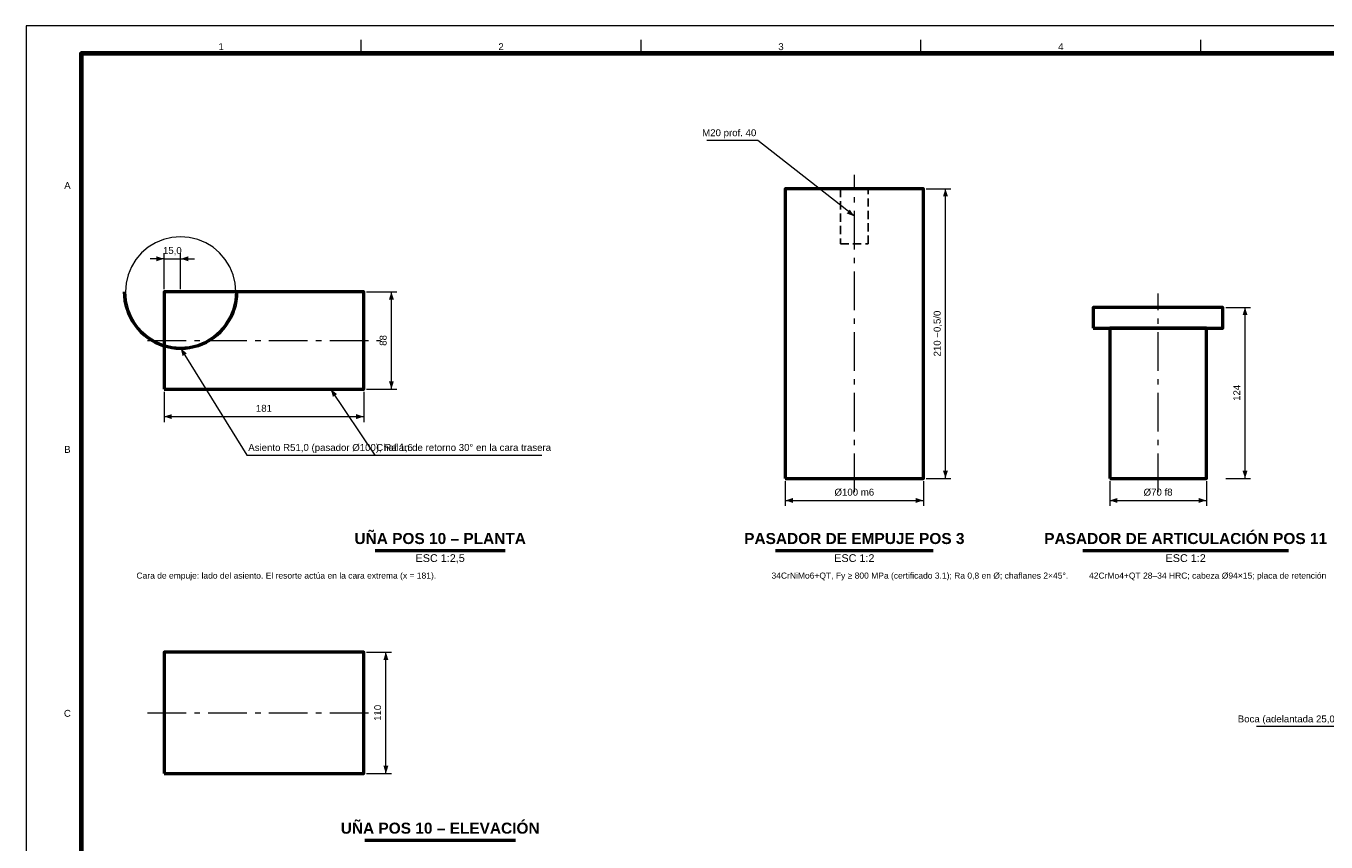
# Model space of a CAD drawing. Header units: millimetres. Extents: x 0 to 841, y 0 to 594.
# Tile 2 of 4: x 0 to 471, y 298 to 594. Entities that reach past the tile are written whole.
import ezdxf
from ezdxf.enums import TextEntityAlignment as Align

# ---------------------------------------------------------------- set-up
doc = ezdxf.new("R2010")
doc.units = ezdxf.units.MM
for name, pattern in [('EJE', [22, 14, -3, 2, -3]), ('FANTASMA', [26, 14, -3, 2, -2, 2, -3]), ('OCULTO', [4.5, 3, -1.5])]:
    doc.linetypes.add(name, pattern=pattern)
for name, color, linetype, lineweight in [('COTA', 7, 'CONTINUOUS', 18), ('EJE', 7, 'EJE', 18), ('FANT', 7, 'FANTASMA', 18), ('FINA', 7, 'CONTINUOUS', 18), ('MARCO', 7, 'CONTINUOUS', 70), ('OCU', 7, 'OCULTO', 25), ('TXT', 7, 'CONTINUOUS', 25), ('VIS', 7, 'CONTINUOUS', 50)]:
    doc.layers.add(name, color=color, linetype=linetype, lineweight=lineweight)
doc.styles.add('STD', font='LiberationSans-Regular.ttf')
doc.styles.add('STDB', font='LiberationSans-Bold.ttf')

msp = doc.modelspace()

# ---------------------------------------------------------------- linework, layer by layer
at = {"layer": 'COTA'}
for p, q in [((265, 552.5), (246.6, 552.5)), ((300, 525), (265, 552.5)), ((326, 535), (335, 535)), ((333, 430), (333, 535)), ((50, 509.6), (45, 509.6)), ((50, 498.6), (50, 511.6)), ((50, 509.6), (56, 509.6)), ((56, 498.6), (56, 511.6)), ((56, 509.6), (61, 509.6)), ((123.34, 497.6), (134.34, 497.6)), ((132.34, 462.4), (132.34, 497.6)), ((434.5, 492), (443.5, 492)), ((441.5, 430), (441.5, 492)), ((56, 477.2), (80, 438.4)), ((110.34, 462.4), (126.34, 438.4)), ((123.34, 462.4), (134.34, 462.4)), ((50, 461.4), (50, 450.4)), ((122.34, 461.4), (122.34, 450.4)), ((50, 452.4), (122.34, 452.4)), ((80, 438.4), (133.2, 438.4)), ((126.34, 438.4), (186.79, 438.4)), ((275, 429), (275, 420)), ((325, 429), (325, 420)), ((326, 430), (335, 430)), ((392.5, 429), (392.5, 420)), ((427.5, 429), (427.5, 420)), ((434.5, 430), (443.5, 430)), ((275, 422), (325, 422)), ((392.5, 422), (427.5, 422)), ((123.34, 367), (132.34, 367)), ((130.34, 323), (130.34, 367)), ((507.5, 340), (445.6, 340)), ((123.34, 323), (132.34, 323))]:
    msp.add_line(p, q, dxfattribs=at)
for points in [[(333, 535), (332.1, 532.2), (333.9, 532.2)], [(300, 525), (298.35, 527.44), (297.24, 526.02)], [(50, 509.6), (47.2, 510.5), (47.2, 508.7)], [(56, 509.6), (58.8, 508.7), (58.8, 510.5)], [(132.34, 497.6), (131.44, 494.8), (133.24, 494.8)], [(441.5, 492), (440.6, 489.2), (442.4, 489.2)], [(56, 477.2), (56.71, 474.35), (58.24, 475.29)], [(110.34, 462.4), (111.14, 459.57), (112.64, 460.57)], [(132.34, 462.4), (133.24, 465.2), (131.44, 465.2)], [(50, 452.4), (52.8, 451.5), (52.8, 453.3)], [(122.34, 452.4), (119.54, 453.3), (119.54, 451.5)], [(333, 430), (333.9, 432.8), (332.1, 432.8)], [(441.5, 430), (442.4, 432.8), (440.6, 432.8)], [(275, 422), (277.8, 421.1), (277.8, 422.9)], [(325, 422), (322.2, 422.9), (322.2, 421.1)], [(392.5, 422), (395.3, 421.1), (395.3, 422.9)], [(427.5, 422), (424.7, 422.9), (424.7, 421.1)], [(130.34, 367), (129.44, 364.2), (131.24, 364.2)], [(130.34, 323), (131.24, 325.8), (129.44, 325.8)]]:
    msp.add_solid(points, dxfattribs=at)
at = {"layer": 'EJE'}
for p, q in [((300, 425), (300, 540)), ((410, 425), (410, 497)), ((44, 480), (128.34, 480)), ((44, 345), (128.34, 345))]:
    msp.add_line(p, q, dxfattribs=at)
at = {"layer": 'FANT'}
msp.add_lwpolyline([(76, 497.6), (75.75, 500.73), (75.02, 503.78), (73.82, 506.68), (72.18, 509.36), (70.14, 511.74), (67.76, 513.78), (65.08, 515.42), (62.18, 516.62), (59.13, 517.35), (56, 517.6), (52.87, 517.35), (49.82, 516.62), (46.92, 515.42), (44.24, 513.78), (41.86, 511.74), (39.82, 509.36), (38.18, 506.68), (36.98, 503.78), (36.25, 500.73), (36, 497.6), (36.25, 494.47), (36.98, 491.42), (38.18, 488.52), (39.82, 485.84), (41.86, 483.46), (44.24, 481.42), (46.92, 479.78), (49.82, 478.58), (52.87, 477.85), (56, 477.6), (59.13, 477.85), (62.18, 478.58), (65.08, 479.78), (67.76, 481.42), (70.14, 483.46), (72.18, 485.84), (73.82, 488.52), (75.02, 491.42), (75.75, 494.47), (76, 497.6)], dxfattribs=at)
at = {"layer": 'FINA'}
for p, q in [((121.38, 584), (121.38, 589)), ((222.75, 584), (222.75, 589)), ((324.12, 584), (324.12, 589)), ((425.5, 584), (425.5, 589))]:
    msp.add_line(p, q, dxfattribs=at)
msp.add_lwpolyline([(0, 0), (841, 0), (841, 594), (0, 594)], close=True, dxfattribs=at)
at = {"layer": 'MARCO'}
msp.add_lwpolyline([(20, 10), (831, 10), (831, 584), (20, 584)], close=True, dxfattribs=at)
at = {"layer": 'OCU'}
msp.add_lwpolyline([(295, 515), (305, 515), (305, 535), (295, 535)], close=True, dxfattribs=at)
at = {"layer": 'VIS'}
for p, q in [((126.44, 403.8), (173.56, 403.8)), ((271.48, 403.8), (328.52, 403.8)), ((382.8, 403.8), (457.2, 403.8)), ((122.72, 298.8), (177.28, 298.8))]:
    msp.add_line(p, q, dxfattribs=at)
for points in [[(275, 430), (325, 430), (325, 535), (275, 535)], [(50, 462.4), (122.34, 462.4), (122.34, 497.6), (50, 497.6)], [(386.5, 484.5), (433.5, 484.5), (433.5, 492), (386.5, 492)], [(392.5, 430), (427.5, 430), (427.5, 484.5), (392.5, 484.5)], [(50, 323), (122.34, 323), (122.34, 367), (50, 367)]]:
    msp.add_lwpolyline(points, close=True, dxfattribs=at)
msp.add_lwpolyline([(35.6, 497.6), (35.66, 496), (35.85, 494.41), (36.16, 492.84), (36.6, 491.3), (37.15, 489.79), (37.82, 488.34), (38.61, 486.94), (39.5, 485.61), (40.49, 484.35), (41.58, 483.18), (42.75, 482.09), (44.01, 481.1), (45.34, 480.21), (46.74, 479.42), (48.19, 478.75), (49.7, 478.2), (51.24, 477.76), (52.81, 477.45), (54.4, 477.26), (56, 477.2), (57.6, 477.26), (59.19, 477.45), (60.76, 477.76), (62.3, 478.2), (63.81, 478.75), (65.26, 479.42), (66.66, 480.21), (67.99, 481.1), (69.25, 482.09), (70.42, 483.18), (71.51, 484.35), (72.5, 485.61), (73.39, 486.94), (74.18, 488.34), (74.85, 489.79), (75.4, 491.3), (75.84, 492.84), (76.15, 494.41), (76.34, 496), (76.4, 497.6)], dxfattribs=at)

# ---------------------------------------------------------------- texts
at = {"layer": 'TXT', "style": 'STD'}
for s, p in [('1', (70.69, 586.5)), ('2', (172.06, 586.5)), ('3', (273.44, 586.5)), ('4', (374.81, 586.5)), ('A', (15, 536.17)), ('B', (15, 440.5)), ('C', (15, 344.83))]:
    msp.add_text(s, height=2.5, dxfattribs=at).set_placement(p, align=Align.MIDDLE_CENTER)
for s, p in [('M20 prof. 40', (264.5, 553.3)), ('Boca (adelantada 25,0) y alojamiento 88 H9', (507, 340.8))]:
    msp.add_text(s, height=2.5, dxfattribs=at).set_placement(p, align=Align.BOTTOM_RIGHT)
at = {"layer": 'TXT'}
for s, height, style, p in [('15,0', 2.5, 'STD', (53, 510.6)), ('181', 2.5, 'STD', (86.17, 453.4)), ('Ø100 m6', 2.5, 'STD', (300, 423)), ('Ø70 f8', 2.5, 'STD', (410, 423)), ('UÑA POS 10 – PLANTA', 4, 'STDB', (150, 405)), ('PASADOR DE EMPUJE POS 3', 4, 'STDB', (300, 405)), ('PASADOR DE ARTICULACIÓN POS 11', 4, 'STDB', (420, 405)), ('UÑA POS 10 – ELEVACIÓN', 4, 'STDB', (150, 300))]:
    msp.add_text(s, height=height, dxfattribs=dict(at, style=style)).set_placement(p, align=Align.BOTTOM_CENTER)
at = {"layer": 'TXT', "style": 'STD'}
for s, p in [('210 −0,5/0', (332, 482.5)), ('88', (131.34, 480)), ('124', (440.5, 461)), ('110', (129.34, 345))]:
    msp.add_text(s, height=2.5, rotation=90, dxfattribs=at).set_placement(p, align=Align.BOTTOM_CENTER)
for s, height, p in [('Asiento R51,0 (pasador Ø100), Ra 1,6', 2.5, (80.5, 439.2)), ('Chaflán de retorno 30° en la cara trasera', 2.5, (126.84, 439.2)), ('Cara de empuje: lado del asiento. El resorte actúa en la cara extrema (x = 181).', 2.2, (40, 393)), ('34CrNiMo6+QT, Fy ≥ 800 MPa (certificado 3.1); Ra 0,8 en Ø; chaflanes 2×45°.', 2.2, (270, 393)), ('42CrMo4+QT 28–34 HRC; cabeza Ø94×15; placa de retención', 2.2, (385, 393))]:
    msp.add_text(s, height=height, dxfattribs=at).set_placement(p, align=Align.BOTTOM_LEFT)
for s, p in [('ESC 1:2,5', (150, 402.5)), ('ESC 1:2', (300, 402.5)), ('ESC 1:2', (420, 402.5))]:
    msp.add_text(s, height=2.8, dxfattribs=at).set_placement(p, align=Align.TOP_CENTER)

doc.saveas('drawing.dxf')
